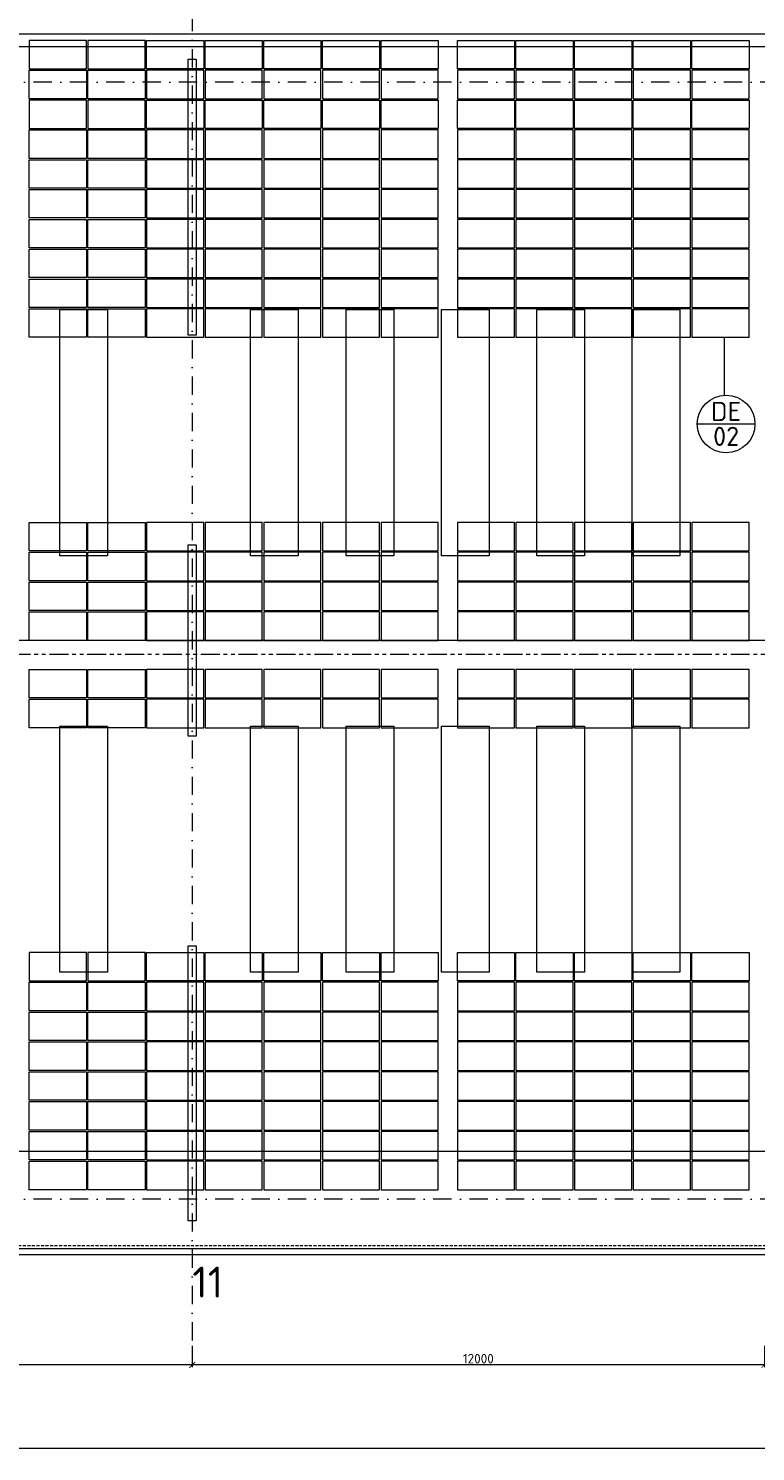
# Model space of a CAD drawing. Header units: millimetres. Extents: x -29085 to 3627694, y -159961 to 2281735.
# Tile 172 of 229: x 313044 to 328293, y 238992 to 268810. Entities that reach past the tile are written whole.
import ezdxf
from ezdxf.enums import TextEntityAlignment as Align

# ---------------------------------------------------------------- set-up
doc = ezdxf.new("R2010")
doc.units = ezdxf.units.MM
for name, pattern in [('CENTERX2', [101.6, 63.5, -12.7, 12.7, -12.7]), ('DASHDOT', [25.4, 12.7, -6.35, 0, -6.35]), ('DASHED', [19.05, 12.7, -6.35]), ('HIDDEN', [9.525, 6.35, -3.175]), ('PHANTOM2', [31.75, 15.875, -3.175, 3.175, -3.175, 3.175, -3.175])]:
    doc.linetypes.add(name, pattern=pattern)
for name, color, linetype, lineweight in [('A99_FVE', 30, 'Continuous', 5), ('A99_N_kce-pod', 7, 'DASHED', 20), ('A99_N_koty-200', 5, 'Continuous', 5), ('A99_N_txt-popis-200', 240, 'Continuous', 5), ('A99_N_znaceni 200', 5, 'Continuous', 5), ('A99_S_kce-demolice', 30, 'Continuous', 20), ('A99_S_kce-pohl', 7, 'Continuous', 5), ('A99_S_osy', 1, 'CENTERX2', 5)]:
    doc.layers.add(name, color=color, linetype=linetype, lineweight=lineweight)
doc.styles.add('A99_kota', font='isocpeur.ttf', dxfattribs={"height": 2})
doc.styles.add('A99_popis', font='isocpeur.ttf')
doc.styles.add('ad_popis 100', font='isocpeur.ttf', dxfattribs={"height": 200})
doc.dimstyles.new('A99_kota_200 new', dxfattribs={"dimscale": 200, "dimtxt": 2, "dimasz": 1.2, "dimexe": 0.5, "dimexo": 1.5, "dimgap": 0.3, "dimtad": 1, "dimdec": 0, "dimzin": 3, "dimdsep": 46, "dimtxsty": 'A99_kota', "dimblk": 'ARCHTICK', "dimcen": 2.5, "dimazin": 2, "dimtfac": 0.75, "dimtdec": 0, "dimtmove": 2, "dimatfit": 0, "dimfxl": 4, "dimfxlon": 1, "dimtolj": 1, "dimtzin": 0, "dimlwd": 5, "dimlwe": 5, "dimarcsym": 0})

# ---------------------------------------------------------------- blocks, each defined once
blk = doc.blocks.new('_ArchTick')
at = {"color": 0, "linetype": 'ByBlock', "const_width": 0.15}
blk.add_lwpolyline([(-0.5, -0.5), (0.5, 0.5)], dxfattribs=at)
blk = doc.blocks.new('*D240')
at = {"layer": 'A99_N_koty-200', "color": 0, "linetype": 'Continuous', "lineweight": 5, "ltscale": 10, "transparency": 16777216}
for p, q in [((316479, 241208), (316479, 240758)), ((328479, 241208), (328479, 240758)), ((328479, 240808), (316479, 240808))]:
    blk.add_line(p, q, dxfattribs=at)
at = {"layer": 'Defpoints', "color": 0, "linetype": 'Continuous', "ltscale": 10, "transparency": 16777216}
for p in [(316479, 243683), (328479, 243683), (316479, 240808)]:
    blk.add_point(p, dxfattribs=at)
at = {"layer": 'A99_N_koty-200', "color": 0, "linetype": 'Continuous', "lineweight": 5, "ltscale": 10, "transparency": 16777216, "xscale": 120, "yscale": 120, "zscale": 120, "rotation": 180}
blk.add_blockref('_ArchTick', (316479, 240808), dxfattribs=at)
at = {"layer": 'A99_N_koty-200', "color": 0, "linetype": 'Continuous', "lineweight": 5, "ltscale": 10, "transparency": 16777216, "xscale": 120, "yscale": 120, "zscale": 120}
blk.add_blockref('_ArchTick', (328479, 240808), dxfattribs=at)
at = {"layer": 'A99_N_koty-200', "color": 0, "linetype": 'Continuous', "ltscale": 10, "transparency": 16777216, "insert": (322479, 240938), "char_height": 200, "attachment_point": 5, "style": 'A99_kota'}
blk.add_mtext('\\A1;12000', dxfattribs=at)
blk = doc.blocks.new('*D247')
at = {"layer": 'A99_N_koty-200', "color": 0, "linetype": 'Continuous', "lineweight": 5, "ltscale": 10, "transparency": 16777216}
for p, q in [((304479, 241208), (304479, 240758)), ((316479, 241208), (316479, 240758)), ((316479, 240808), (304479, 240808))]:
    blk.add_line(p, q, dxfattribs=at)
at = {"layer": 'Defpoints', "color": 0, "linetype": 'Continuous', "ltscale": 10, "transparency": 16777216}
for p in [(304479, 243683), (316479, 243683), (304479, 240808)]:
    blk.add_point(p, dxfattribs=at)
at = {"layer": 'A99_N_koty-200', "color": 0, "linetype": 'Continuous', "lineweight": 5, "ltscale": 10, "transparency": 16777216, "xscale": 120, "yscale": 120, "zscale": 120, "rotation": 180}
blk.add_blockref('_ArchTick', (304479, 240808), dxfattribs=at)
at = {"layer": 'A99_N_koty-200', "color": 0, "linetype": 'Continuous', "lineweight": 5, "ltscale": 10, "transparency": 16777216, "xscale": 120, "yscale": 120, "zscale": 120}
blk.add_blockref('_ArchTick', (316479, 240808), dxfattribs=at)
at = {"layer": 'A99_N_koty-200', "color": 0, "linetype": 'Continuous', "ltscale": 10, "transparency": 16777216, "insert": (310479, 240938), "char_height": 200, "attachment_point": 5, "style": 'A99_kota'}
blk.add_mtext('\\A1;12000', dxfattribs=at)
blk = doc.blocks.new('*D317')
at = {"layer": 'A99_N_koty-200', "color": 0, "linetype": 'Continuous', "lineweight": 5, "ltscale": 10, "transparency": 16777216}
for p, q in [((213329, 239458), (213329, 239008)), ((352804, 239458), (352804, 239008)), ((352804, 239058), (213329, 239058))]:
    blk.add_line(p, q, dxfattribs=at)
at = {"layer": 'Defpoints', "color": 0, "linetype": 'Continuous', "ltscale": 10, "transparency": 16777216}
for p in [(213329, 242988), (352804, 242988), (213329, 239058)]:
    blk.add_point(p, dxfattribs=at)
at = {"layer": 'A99_N_koty-200', "color": 0, "linetype": 'Continuous', "lineweight": 5, "ltscale": 10, "transparency": 16777216, "xscale": 120, "yscale": 120, "zscale": 120, "rotation": 180}
blk.add_blockref('_ArchTick', (213329, 239058), dxfattribs=at)
at = {"layer": 'A99_N_koty-200', "color": 0, "linetype": 'Continuous', "lineweight": 5, "ltscale": 10, "transparency": 16777216, "xscale": 120, "yscale": 120, "zscale": 120}
blk.add_blockref('_ArchTick', (352804, 239058), dxfattribs=at)
at = {"layer": 'A99_N_koty-200', "color": 0, "linetype": 'Continuous', "ltscale": 10, "transparency": 16777216, "insert": (283067, 239188), "char_height": 200, "attachment_point": 5, "style": 'A99_kota'}
blk.add_mtext('\\A1;139476', dxfattribs=at)
blk = doc.blocks.new('*D117')
at = {"layer": 'A99_N_koty-200', "color": 0, "linetype": 'Continuous', "lineweight": 5, "ltscale": 10, "transparency": 16777216}
for p, q in [((292209, 244483), (292209, 245383)), ((292209, 245283), (329424, 245283)), ((329424, 244483), (329424, 245383))]:
    blk.add_line(p, q, dxfattribs=at)
at = {"layer": 'Defpoints', "color": 0, "linetype": 'Continuous', "ltscale": 10, "transparency": 16777216}
for p in [(329424, 245283), (292209, 243203), (329424, 243203)]:
    blk.add_point(p, dxfattribs=at)
at = {"layer": 'A99_N_koty-200', "color": 0, "linetype": 'Continuous', "lineweight": 5, "ltscale": 10, "transparency": 16777216, "xscale": 240, "yscale": 240, "zscale": 240, "rotation": 180}
blk.add_blockref('_ArchTick', (292209, 245283), dxfattribs=at)
at = {"layer": 'A99_N_koty-200', "color": 0, "linetype": 'Continuous', "lineweight": 5, "ltscale": 10, "transparency": 16777216, "xscale": 240, "yscale": 240, "zscale": 240}
blk.add_blockref('_ArchTick', (329424, 245283), dxfattribs=at)
at = {"layer": 'A99_N_koty-200', "color": 0, "linetype": 'Continuous', "ltscale": 10, "transparency": 16777216, "insert": (310816, 245543), "char_height": 400, "attachment_point": 5, "style": 'A99_kota'}
blk.add_mtext('\\A1;37215', dxfattribs=at)
blk = doc.blocks.new('*U28')
at = {"color": 0, "linetype": 'ByBlock'}
blk.add_line((-3.02, 0), (3.02, 0), dxfattribs=at)
blk.add_circle((0, 0), 3.02, dxfattribs=at)
at = {"color": 0, "linetype": 'ByBlock', "style": 'A99_popis'}
for tag, p in [('KATEGORIE', (0, 1.31)), ('PRVEK', (0, -1.3))]:
    blk.add_attdef(tag, text='', height=2, dxfattribs=at).set_placement(p, align=Align.MIDDLE_CENTER)

msp = doc.modelspace()

# ---------------------------------------------------------------- linework, layer by layer
at = {"layer": 'A99_FVE', "lineweight": 5, "ltscale": 2}
for points in [[(313059, 268558.3), (313059, 267963.3), (314259, 267963.3), (314259, 268558.3)], [(314289, 268558.3), (314289, 267963.3), (315489, 267963.3), (315489, 268558.3)], [(316719, 268558.3), (316719, 267963.3), (315519, 267963.3), (315519, 268558.3)], [(317949, 268558.3), (317949, 267963.3), (316749, 267963.3), (316749, 268558.3)], [(319179, 268558.3), (319179, 267963.3), (317979, 267963.3), (317979, 268558.3)], [(320409, 268558.3), (320409, 267963.3), (319209, 267963.3), (319209, 268558.3)], [(321639, 268558.3), (321639, 267963.3), (320439, 267963.3), (320439, 268558.3)], [(323239, 268558.3), (323239, 267963.3), (322039, 267963.3), (322039, 268558.3)], [(324469, 268558.3), (324469, 267963.3), (323269, 267963.3), (323269, 268558.3)], [(325699, 268558.3), (325699, 267963.3), (324499, 267963.3), (324499, 268558.3)], [(326929, 268558.3), (326929, 267963.3), (325729, 267963.3), (325729, 268558.3)], [(328159, 268558.3), (328159, 267963.3), (326959, 267963.3), (326959, 268558.3)], [(313059, 267338.3), (313059, 267933.3), (314259, 267933.3), (314259, 267338.3)], [(314289, 267338.3), (314289, 267933.3), (315489, 267933.3), (315489, 267338.3)], [(316719, 267338.3), (316719, 267933.3), (315519, 267933.3), (315519, 267338.3)], [(317949, 267338.3), (317949, 267933.3), (316749, 267933.3), (316749, 267338.3)], [(319179, 267338.3), (319179, 267933.3), (317979, 267933.3), (317979, 267338.3)], [(320409, 267338.3), (320409, 267933.3), (319209, 267933.3), (319209, 267338.3)], [(321639, 267338.3), (321639, 267933.3), (320439, 267933.3), (320439, 267338.3)], [(323239, 267338.3), (323239, 267933.3), (322039, 267933.3), (322039, 267338.3)], [(324469, 267338.3), (324469, 267933.3), (323269, 267933.3), (323269, 267338.3)], [(325699, 267338.3), (325699, 267933.3), (324499, 267933.3), (324499, 267338.3)], [(326929, 267338.3), (326929, 267933.3), (325729, 267933.3), (325729, 267338.3)], [(328159, 267338.3), (328159, 267933.3), (326959, 267933.3), (326959, 267338.3)], [(313059, 267308.3), (313059, 266713.3), (314259, 266713.3), (314259, 267308.3)], [(314289, 267308.3), (314289, 266713.3), (315489, 266713.3), (315489, 267308.3)], [(316719, 267308.3), (316719, 266713.3), (315519, 266713.3), (315519, 267308.3)], [(317949, 267308.3), (317949, 266713.3), (316749, 266713.3), (316749, 267308.3)], [(319179, 267308.3), (319179, 266713.3), (317979, 266713.3), (317979, 267308.3)], [(320409, 267308.3), (320409, 266713.3), (319209, 266713.3), (319209, 267308.3)], [(321639, 267308.3), (321639, 266713.3), (320439, 266713.3), (320439, 267308.3)], [(323239, 267308.3), (323239, 266713.3), (322039, 266713.3), (322039, 267308.3)], [(324469, 267308.3), (324469, 266713.3), (323269, 266713.3), (323269, 267308.3)], [(325699, 267308.3), (325699, 266713.3), (324499, 266713.3), (324499, 267308.3)], [(326929, 267308.3), (326929, 266713.3), (325729, 266713.3), (325729, 267308.3)], [(328159, 267308.3), (328159, 266713.3), (326959, 266713.3), (326959, 267308.3)], [(313059, 266088.3), (313059, 266683.3), (314259, 266683.3), (314259, 266088.3)], [(314289, 266088.3), (314289, 266683.3), (315489, 266683.3), (315489, 266088.3)], [(316719, 266088.3), (316719, 266683.3), (315519, 266683.3), (315519, 266088.3)], [(317949, 266088.3), (317949, 266683.3), (316749, 266683.3), (316749, 266088.3)], [(319179, 266088.3), (319179, 266683.3), (317979, 266683.3), (317979, 266088.3)], [(320409, 266088.3), (320409, 266683.3), (319209, 266683.3), (319209, 266088.3)], [(321639, 266088.3), (321639, 266683.3), (320439, 266683.3), (320439, 266088.3)], [(323239, 266088.3), (323239, 266683.3), (322039, 266683.3), (322039, 266088.3)], [(324469, 266088.3), (324469, 266683.3), (323269, 266683.3), (323269, 266088.3)], [(325699, 266088.3), (325699, 266683.3), (324499, 266683.3), (324499, 266088.3)], [(326929, 266088.3), (326929, 266683.3), (325729, 266683.3), (325729, 266088.3)], [(328159, 266088.3), (328159, 266683.3), (326959, 266683.3), (326959, 266088.3)], [(313059, 265463.3), (313059, 266058.3), (314259, 266058.3), (314259, 265463.3)], [(314289, 265463.3), (314289, 266058.3), (315489, 266058.3), (315489, 265463.3)], [(316719, 265463.3), (316719, 266058.3), (315519, 266058.3), (315519, 265463.3)], [(317949, 265463.3), (317949, 266058.3), (316749, 266058.3), (316749, 265463.3)], [(319179, 265463.3), (319179, 266058.3), (317979, 266058.3), (317979, 265463.3)], [(320409, 265463.3), (320409, 266058.3), (319209, 266058.3), (319209, 265463.3)], [(321639, 265463.3), (321639, 266058.3), (320439, 266058.3), (320439, 265463.3)], [(323239, 265463.3), (323239, 266058.3), (322039, 266058.3), (322039, 265463.3)], [(324469, 265463.3), (324469, 266058.3), (323269, 266058.3), (323269, 265463.3)], [(325699, 265463.3), (325699, 266058.3), (324499, 266058.3), (324499, 265463.3)], [(326929, 265463.3), (326929, 266058.3), (325729, 266058.3), (325729, 265463.3)], [(328159, 265463.3), (328159, 266058.3), (326959, 266058.3), (326959, 265463.3)], [(313059, 264838.3), (313059, 265433.3), (314259, 265433.3), (314259, 264838.3)], [(314289, 264838.3), (314289, 265433.3), (315489, 265433.3), (315489, 264838.3)], [(316719, 264838.3), (316719, 265433.3), (315519, 265433.3), (315519, 264838.3)], [(317949, 264838.3), (317949, 265433.3), (316749, 265433.3), (316749, 264838.3)], [(319179, 264838.3), (319179, 265433.3), (317979, 265433.3), (317979, 264838.3)], [(320409, 264838.3), (320409, 265433.3), (319209, 265433.3), (319209, 264838.3)], [(321639, 264838.3), (321639, 265433.3), (320439, 265433.3), (320439, 264838.3)], [(323239, 264838.3), (323239, 265433.3), (322039, 265433.3), (322039, 264838.3)], [(324469, 264838.3), (324469, 265433.3), (323269, 265433.3), (323269, 264838.3)], [(325699, 264838.3), (325699, 265433.3), (324499, 265433.3), (324499, 264838.3)], [(326929, 264838.3), (326929, 265433.3), (325729, 265433.3), (325729, 264838.3)], [(328159, 264838.3), (328159, 265433.3), (326959, 265433.3), (326959, 264838.3)], [(313059, 264213.3), (313059, 264808.3), (314259, 264808.3), (314259, 264213.3)], [(314289, 264213.3), (314289, 264808.3), (315489, 264808.3), (315489, 264213.3)], [(316719, 264213.3), (316719, 264808.3), (315519, 264808.3), (315519, 264213.3)], [(317949, 264213.3), (317949, 264808.3), (316749, 264808.3), (316749, 264213.3)], [(319179, 264213.3), (319179, 264808.3), (317979, 264808.3), (317979, 264213.3)], [(320409, 264213.3), (320409, 264808.3), (319209, 264808.3), (319209, 264213.3)], [(321639, 264213.3), (321639, 264808.3), (320439, 264808.3), (320439, 264213.3)], [(323239, 264213.3), (323239, 264808.3), (322039, 264808.3), (322039, 264213.3)], [(324469, 264213.3), (324469, 264808.3), (323269, 264808.3), (323269, 264213.3)], [(325699, 264213.3), (325699, 264808.3), (324499, 264808.3), (324499, 264213.3)], [(326929, 264213.3), (326929, 264808.3), (325729, 264808.3), (325729, 264213.3)], [(328159, 264213.3), (328159, 264808.3), (326959, 264808.3), (326959, 264213.3)], [(313059, 263588.3), (313059, 264183.3), (314259, 264183.3), (314259, 263588.3)], [(314289, 263588.3), (314289, 264183.3), (315489, 264183.3), (315489, 263588.3)], [(316719, 263588.3), (316719, 264183.3), (315519, 264183.3), (315519, 263588.3)], [(317949, 263588.3), (317949, 264183.3), (316749, 264183.3), (316749, 263588.3)], [(319179, 263588.3), (319179, 264183.3), (317979, 264183.3), (317979, 263588.3)], [(320409, 263588.3), (320409, 264183.3), (319209, 264183.3), (319209, 263588.3)], [(321639, 263588.3), (321639, 264183.3), (320439, 264183.3), (320439, 263588.3)], [(323239, 263588.3), (323239, 264183.3), (322039, 264183.3), (322039, 263588.3)], [(324469, 263588.3), (324469, 264183.3), (323269, 264183.3), (323269, 263588.3)], [(325699, 263588.3), (325699, 264183.3), (324499, 264183.3), (324499, 263588.3)], [(326929, 263588.3), (326929, 264183.3), (325729, 264183.3), (325729, 263588.3)], [(328159, 263588.3), (328159, 264183.3), (326959, 264183.3), (326959, 263588.3)], [(313059, 262963.3), (313059, 263558.3), (314259, 263558.3), (314259, 262963.3)], [(314289, 262963.3), (314289, 263558.3), (315489, 263558.3), (315489, 262963.3)], [(316719, 262963.3), (316719, 263558.3), (315519, 263558.3), (315519, 262963.3)], [(317949, 262963.3), (317949, 263558.3), (316749, 263558.3), (316749, 262963.3)], [(319179, 262963.3), (319179, 263558.3), (317979, 263558.3), (317979, 262963.3)], [(320409, 262963.3), (320409, 263558.3), (319209, 263558.3), (319209, 262963.3)], [(321639, 262963.3), (321639, 263558.3), (320439, 263558.3), (320439, 262963.3)], [(323239, 262963.3), (323239, 263558.3), (322039, 263558.3), (322039, 262963.3)], [(324469, 262963.3), (324469, 263558.3), (323269, 263558.3), (323269, 262963.3)], [(325699, 262963.3), (325699, 263558.3), (324499, 263558.3), (324499, 262963.3)], [(326929, 262963.3), (326929, 263558.3), (325729, 263558.3), (325729, 262963.3)], [(328159, 262963.3), (328159, 263558.3), (326959, 263558.3), (326959, 262963.3)], [(313059, 262338.3), (313059, 262933.3), (314259, 262933.3), (314259, 262338.3)], [(314289, 262338.3), (314289, 262933.3), (315489, 262933.3), (315489, 262338.3)], [(316719, 262338.3), (316719, 262933.3), (315519, 262933.3), (315519, 262338.3)], [(317949, 262338.3), (317949, 262933.3), (316749, 262933.3), (316749, 262338.3)], [(319179, 262338.3), (319179, 262933.3), (317979, 262933.3), (317979, 262338.3)], [(320409, 262338.3), (320409, 262933.3), (319209, 262933.3), (319209, 262338.3)], [(321639, 262338.3), (321639, 262933.3), (320439, 262933.3), (320439, 262338.3)], [(323239, 262338.3), (323239, 262933.3), (322039, 262933.3), (322039, 262338.3)], [(324469, 262338.3), (324469, 262933.3), (323269, 262933.3), (323269, 262338.3)], [(325699, 262338.3), (325699, 262933.3), (324499, 262933.3), (324499, 262338.3)], [(326929, 262338.3), (326929, 262933.3), (325729, 262933.3), (325729, 262338.3)], [(328159, 262338.3), (328159, 262933.3), (326959, 262933.3), (326959, 262338.3)], [(313059, 257863.3), (313059, 258458.3), (314259, 258458.3), (314259, 257863.3)], [(314289, 257863.3), (314289, 258458.3), (315489, 258458.3), (315489, 257863.3)], [(316719, 257863.3), (316719, 258458.3), (315519, 258458.3), (315519, 257863.3)], [(317949, 257863.3), (317949, 258458.3), (316749, 258458.3), (316749, 257863.3)], [(319179, 257863.3), (319179, 258458.3), (317979, 258458.3), (317979, 257863.3)], [(320409, 257863.3), (320409, 258458.3), (319209, 258458.3), (319209, 257863.3)], [(321639, 257863.3), (321639, 258458.3), (320439, 258458.3), (320439, 257863.3)], [(323239, 257863.3), (323239, 258458.3), (322039, 258458.3), (322039, 257863.3)], [(324469, 257863.3), (324469, 258458.3), (323269, 258458.3), (323269, 257863.3)], [(325699, 257863.3), (325699, 258458.3), (324499, 258458.3), (324499, 257863.3)], [(326929, 257863.3), (326929, 258458.3), (325729, 258458.3), (325729, 257863.3)], [(328159, 257863.3), (328159, 258458.3), (326959, 258458.3), (326959, 257863.3)], [(313059, 257238.3), (313059, 257833.3), (314259, 257833.3), (314259, 257238.3)], [(314289, 257238.3), (314289, 257833.3), (315489, 257833.3), (315489, 257238.3)], [(316719, 257238.3), (316719, 257833.3), (315519, 257833.3), (315519, 257238.3)], [(317949, 257238.3), (317949, 257833.3), (316749, 257833.3), (316749, 257238.3)], [(319179, 257238.3), (319179, 257833.3), (317979, 257833.3), (317979, 257238.3)], [(320409, 257238.3), (320409, 257833.3), (319209, 257833.3), (319209, 257238.3)], [(321639, 257238.3), (321639, 257833.3), (320439, 257833.3), (320439, 257238.3)], [(323239, 257238.3), (323239, 257833.3), (322039, 257833.3), (322039, 257238.3)], [(324469, 257238.3), (324469, 257833.3), (323269, 257833.3), (323269, 257238.3)], [(325699, 257238.3), (325699, 257833.3), (324499, 257833.3), (324499, 257238.3)], [(326929, 257238.3), (326929, 257833.3), (325729, 257833.3), (325729, 257238.3)], [(328159, 257238.3), (328159, 257833.3), (326959, 257833.3), (326959, 257238.3)], [(313059, 256613.3), (313059, 257208.3), (314259, 257208.3), (314259, 256613.3)], [(314289, 256613.3), (314289, 257208.3), (315489, 257208.3), (315489, 256613.3)], [(316719, 256613.3), (316719, 257208.3), (315519, 257208.3), (315519, 256613.3)], [(317949, 256613.3), (317949, 257208.3), (316749, 257208.3), (316749, 256613.3)], [(319179, 256613.3), (319179, 257208.3), (317979, 257208.3), (317979, 256613.3)], [(320409, 256613.3), (320409, 257208.3), (319209, 257208.3), (319209, 256613.3)], [(321639, 256613.3), (321639, 257208.3), (320439, 257208.3), (320439, 256613.3)], [(323239, 256613.3), (323239, 257208.3), (322039, 257208.3), (322039, 256613.3)], [(324469, 256613.3), (324469, 257208.3), (323269, 257208.3), (323269, 256613.3)], [(325699, 256613.3), (325699, 257208.3), (324499, 257208.3), (324499, 256613.3)], [(326929, 256613.3), (326929, 257208.3), (325729, 257208.3), (325729, 256613.3)], [(328159, 256613.3), (328159, 257208.3), (326959, 257208.3), (326959, 256613.3)], [(313059, 255988.3), (313059, 256583.3), (314259, 256583.3), (314259, 255988.3)], [(314289, 255988.3), (314289, 256583.3), (315489, 256583.3), (315489, 255988.3)], [(316719, 255988.3), (316719, 256583.3), (315519, 256583.3), (315519, 255988.3)], [(317949, 255988.3), (317949, 256583.3), (316749, 256583.3), (316749, 255988.3)], [(319179, 255988.3), (319179, 256583.3), (317979, 256583.3), (317979, 255988.3)], [(320409, 255988.3), (320409, 256583.3), (319209, 256583.3), (319209, 255988.3)], [(321639, 255988.3), (321639, 256583.3), (320439, 256583.3), (320439, 255988.3)], [(323239, 255988.3), (323239, 256583.3), (322039, 256583.3), (322039, 255988.3)], [(324469, 255988.3), (324469, 256583.3), (323269, 256583.3), (323269, 255988.3)], [(325699, 255988.3), (325699, 256583.3), (324499, 256583.3), (324499, 255988.3)], [(326929, 255988.3), (326929, 256583.3), (325729, 256583.3), (325729, 255988.3)], [(328159, 255988.3), (328159, 256583.3), (326959, 256583.3), (326959, 255988.3)], [(313059, 254783.3), (313059, 255378.3), (314259, 255378.3), (314259, 254783.3)], [(314289, 254783.3), (314289, 255378.3), (315489, 255378.3), (315489, 254783.3)], [(316719, 254783.3), (316719, 255378.3), (315519, 255378.3), (315519, 254783.3)], [(317949, 254783.3), (317949, 255378.3), (316749, 255378.3), (316749, 254783.3)], [(319179, 254783.3), (319179, 255378.3), (317979, 255378.3), (317979, 254783.3)], [(320409, 254783.3), (320409, 255378.3), (319209, 255378.3), (319209, 254783.3)], [(321639, 254783.3), (321639, 255378.3), (320439, 255378.3), (320439, 254783.3)], [(323239, 254783.3), (323239, 255378.3), (322039, 255378.3), (322039, 254783.3)], [(324469, 254783.3), (324469, 255378.3), (323269, 255378.3), (323269, 254783.3)], [(325699, 254783.3), (325699, 255378.3), (324499, 255378.3), (324499, 254783.3)], [(326929, 254783.3), (326929, 255378.3), (325729, 255378.3), (325729, 254783.3)], [(328159, 254783.3), (328159, 255378.3), (326959, 255378.3), (326959, 254783.3)], [(313059, 254158.3), (313059, 254753.3), (314259, 254753.3), (314259, 254158.3)], [(314289, 254158.3), (314289, 254753.3), (315489, 254753.3), (315489, 254158.3)], [(316719, 254158.3), (316719, 254753.3), (315519, 254753.3), (315519, 254158.3)], [(317949, 254158.3), (317949, 254753.3), (316749, 254753.3), (316749, 254158.3)], [(319179, 254158.3), (319179, 254753.3), (317979, 254753.3), (317979, 254158.3)], [(320409, 254158.3), (320409, 254753.3), (319209, 254753.3), (319209, 254158.3)], [(321639, 254158.3), (321639, 254753.3), (320439, 254753.3), (320439, 254158.3)], [(323239, 254158.3), (323239, 254753.3), (322039, 254753.3), (322039, 254158.3)], [(324469, 254158.3), (324469, 254753.3), (323269, 254753.3), (323269, 254158.3)], [(325699, 254158.3), (325699, 254753.3), (324499, 254753.3), (324499, 254158.3)], [(326929, 254158.3), (326929, 254753.3), (325729, 254753.3), (325729, 254158.3)], [(328159, 254158.3), (328159, 254753.3), (326959, 254753.3), (326959, 254158.3)], [(313059, 249448.3), (313059, 248853.3), (314259, 248853.3), (314259, 249448.3)], [(314289, 249448.3), (314289, 248853.3), (315489, 248853.3), (315489, 249448.3)], [(316719, 249448.3), (316719, 248853.3), (315519, 248853.3), (315519, 249448.3)], [(317949, 249448.3), (317949, 248853.3), (316749, 248853.3), (316749, 249448.3)], [(319179, 249448.3), (319179, 248853.3), (317979, 248853.3), (317979, 249448.3)], [(320409, 249448.3), (320409, 248853.3), (319209, 248853.3), (319209, 249448.3)], [(321639, 249448.3), (321639, 248853.3), (320439, 248853.3), (320439, 249448.3)], [(323239, 249448.3), (323239, 248853.3), (322039, 248853.3), (322039, 249448.3)], [(324469, 249448.3), (324469, 248853.3), (323269, 248853.3), (323269, 249448.3)], [(325699, 249448.3), (325699, 248853.3), (324499, 248853.3), (324499, 249448.3)], [(326929, 249448.3), (326929, 248853.3), (325729, 248853.3), (325729, 249448.3)], [(328159, 249448.3), (328159, 248853.3), (326959, 248853.3), (326959, 249448.3)], [(313059, 248228.3), (313059, 248823.3), (314259, 248823.3), (314259, 248228.3)], [(314289, 248228.3), (314289, 248823.3), (315489, 248823.3), (315489, 248228.3)], [(316719, 248228.3), (316719, 248823.3), (315519, 248823.3), (315519, 248228.3)], [(317949, 248228.3), (317949, 248823.3), (316749, 248823.3), (316749, 248228.3)], [(319179, 248228.3), (319179, 248823.3), (317979, 248823.3), (317979, 248228.3)], [(320409, 248228.3), (320409, 248823.3), (319209, 248823.3), (319209, 248228.3)], [(321639, 248228.3), (321639, 248823.3), (320439, 248823.3), (320439, 248228.3)], [(323239, 248228.3), (323239, 248823.3), (322039, 248823.3), (322039, 248228.3)], [(324469, 248228.3), (324469, 248823.3), (323269, 248823.3), (323269, 248228.3)], [(325699, 248228.3), (325699, 248823.3), (324499, 248823.3), (324499, 248228.3)], [(326929, 248228.3), (326929, 248823.3), (325729, 248823.3), (325729, 248228.3)], [(328159, 248228.3), (328159, 248823.3), (326959, 248823.3), (326959, 248228.3)], [(313059, 247603.3), (313059, 248198.3), (314259, 248198.3), (314259, 247603.3)], [(314289, 247603.3), (314289, 248198.3), (315489, 248198.3), (315489, 247603.3)], [(316719, 247603.3), (316719, 248198.3), (315519, 248198.3), (315519, 247603.3)], [(317949, 247603.3), (317949, 248198.3), (316749, 248198.3), (316749, 247603.3)], [(319179, 247603.3), (319179, 248198.3), (317979, 248198.3), (317979, 247603.3)], [(320409, 247603.3), (320409, 248198.3), (319209, 248198.3), (319209, 247603.3)], [(321639, 247603.3), (321639, 248198.3), (320439, 248198.3), (320439, 247603.3)], [(323239, 247603.3), (323239, 248198.3), (322039, 248198.3), (322039, 247603.3)], [(324469, 247603.3), (324469, 248198.3), (323269, 248198.3), (323269, 247603.3)], [(325699, 247603.3), (325699, 248198.3), (324499, 248198.3), (324499, 247603.3)], [(326929, 247603.3), (326929, 248198.3), (325729, 248198.3), (325729, 247603.3)], [(328159, 247603.3), (328159, 248198.3), (326959, 248198.3), (326959, 247603.3)], [(313059, 246978.3), (313059, 247573.3), (314259, 247573.3), (314259, 246978.3)], [(314289, 246978.3), (314289, 247573.3), (315489, 247573.3), (315489, 246978.3)], [(316719, 246978.3), (316719, 247573.3), (315519, 247573.3), (315519, 246978.3)], [(317949, 246978.3), (317949, 247573.3), (316749, 247573.3), (316749, 246978.3)], [(319179, 246978.3), (319179, 247573.3), (317979, 247573.3), (317979, 246978.3)], [(320409, 246978.3), (320409, 247573.3), (319209, 247573.3), (319209, 246978.3)], [(321639, 246978.3), (321639, 247573.3), (320439, 247573.3), (320439, 246978.3)], [(323239, 246978.3), (323239, 247573.3), (322039, 247573.3), (322039, 246978.3)], [(324469, 246978.3), (324469, 247573.3), (323269, 247573.3), (323269, 246978.3)], [(325699, 246978.3), (325699, 247573.3), (324499, 247573.3), (324499, 246978.3)], [(326929, 246978.3), (326929, 247573.3), (325729, 247573.3), (325729, 246978.3)], [(328159, 246978.3), (328159, 247573.3), (326959, 247573.3), (326959, 246978.3)], [(313059, 246353.3), (313059, 246948.3), (314259, 246948.3), (314259, 246353.3)], [(314289, 246353.3), (314289, 246948.3), (315489, 246948.3), (315489, 246353.3)], [(316719, 246353.3), (316719, 246948.3), (315519, 246948.3), (315519, 246353.3)], [(317949, 246353.3), (317949, 246948.3), (316749, 246948.3), (316749, 246353.3)], [(319179, 246353.3), (319179, 246948.3), (317979, 246948.3), (317979, 246353.3)], [(320409, 246353.3), (320409, 246948.3), (319209, 246948.3), (319209, 246353.3)], [(321639, 246353.3), (321639, 246948.3), (320439, 246948.3), (320439, 246353.3)], [(323239, 246353.3), (323239, 246948.3), (322039, 246948.3), (322039, 246353.3)], [(324469, 246353.3), (324469, 246948.3), (323269, 246948.3), (323269, 246353.3)], [(325699, 246353.3), (325699, 246948.3), (324499, 246948.3), (324499, 246353.3)], [(326929, 246353.3), (326929, 246948.3), (325729, 246948.3), (325729, 246353.3)], [(328159, 246353.3), (328159, 246948.3), (326959, 246948.3), (326959, 246353.3)], [(313059, 245728.3), (313059, 246323.3), (314259, 246323.3), (314259, 245728.3)], [(314289, 245728.3), (314289, 246323.3), (315489, 246323.3), (315489, 245728.3)], [(316719, 245728.3), (316719, 246323.3), (315519, 246323.3), (315519, 245728.3)], [(317949, 245728.3), (317949, 246323.3), (316749, 246323.3), (316749, 245728.3)], [(319179, 245728.3), (319179, 246323.3), (317979, 246323.3), (317979, 245728.3)], [(320409, 245728.3), (320409, 246323.3), (319209, 246323.3), (319209, 245728.3)], [(321639, 245728.3), (321639, 246323.3), (320439, 246323.3), (320439, 245728.3)], [(323239, 245728.3), (323239, 246323.3), (322039, 246323.3), (322039, 245728.3)], [(324469, 245728.3), (324469, 246323.3), (323269, 246323.3), (323269, 245728.3)], [(325699, 245728.3), (325699, 246323.3), (324499, 246323.3), (324499, 245728.3)], [(326929, 245728.3), (326929, 246323.3), (325729, 246323.3), (325729, 245728.3)], [(328159, 245728.3), (328159, 246323.3), (326959, 246323.3), (326959, 245728.3)], [(313059, 245103.3), (313059, 245698.3), (314259, 245698.3), (314259, 245103.3)], [(314289, 245103.3), (314289, 245698.3), (315489, 245698.3), (315489, 245103.3)], [(316719, 245103.3), (316719, 245698.3), (315519, 245698.3), (315519, 245103.3)], [(317949, 245103.3), (317949, 245698.3), (316749, 245698.3), (316749, 245103.3)], [(319179, 245103.3), (319179, 245698.3), (317979, 245698.3), (317979, 245103.3)], [(320409, 245103.3), (320409, 245698.3), (319209, 245698.3), (319209, 245103.3)], [(321639, 245103.3), (321639, 245698.3), (320439, 245698.3), (320439, 245103.3)], [(323239, 245103.3), (323239, 245698.3), (322039, 245698.3), (322039, 245103.3)], [(324469, 245103.3), (324469, 245698.3), (323269, 245698.3), (323269, 245103.3)], [(325699, 245103.3), (325699, 245698.3), (324499, 245698.3), (324499, 245103.3)], [(326929, 245103.3), (326929, 245698.3), (325729, 245698.3), (325729, 245103.3)], [(328159, 245103.3), (328159, 245698.3), (326959, 245698.3), (326959, 245103.3)], [(313059, 244478.3), (313059, 245073.3), (314259, 245073.3), (314259, 244478.3)], [(314289, 244478.3), (314289, 245073.3), (315489, 245073.3), (315489, 244478.3)], [(316719, 244478.3), (316719, 245073.3), (315519, 245073.3), (315519, 244478.3)], [(317949, 244478.3), (317949, 245073.3), (316749, 245073.3), (316749, 244478.3)], [(319179, 244478.3), (319179, 245073.3), (317979, 245073.3), (317979, 244478.3)], [(320409, 244478.3), (320409, 245073.3), (319209, 245073.3), (319209, 244478.3)], [(321639, 244478.3), (321639, 245073.3), (320439, 245073.3), (320439, 244478.3)], [(323239, 244478.3), (323239, 245073.3), (322039, 245073.3), (322039, 244478.3)], [(324469, 244478.3), (324469, 245073.3), (323269, 245073.3), (323269, 244478.3)], [(325699, 244478.3), (325699, 245073.3), (324499, 245073.3), (324499, 244478.3)], [(326929, 244478.3), (326929, 245073.3), (325729, 245073.3), (325729, 244478.3)], [(328159, 244478.3), (328159, 245073.3), (326959, 245073.3), (326959, 244478.3)]]:
    msp.add_lwpolyline(points, close=True, dxfattribs=at)
at = {"layer": 'A99_FVE', "linetype": 'Continuous', "lineweight": 15, "ltscale": 2}
for points in [[(316394, 268168.3), (316564, 268168.3), (316564, 262383.3), (316394, 262383.3)], [(316394, 257993.3), (316564, 257993.3), (316564, 253978.3), (316394, 253978.3)], [(316394, 249588.3), (316564, 249588.3), (316564, 243823.3), (316394, 243823.3)]]:
    msp.add_lwpolyline(points, close=True, dxfattribs=at)
at = {"layer": 'A99_N_kce-pod', "linetype": 'HIDDEN', "lineweight": 5, "ltscale": 10}
msp.add_lwpolyline([(352804.5, 243303.3), (213329, 243303.3)], dxfattribs=at)
at = {"layer": 'A99_N_znaceni 200'}
msp.add_lwpolyline([(327635.1, 262338.3), (327635.1, 261126.8)], dxfattribs=at)
at = {"layer": 'A99_S_kce-demolice', "linetype": 'Continuous', "lineweight": 9}
for points in [[(313704, 262918.3), (314704, 262918.3), (314704, 257758.3), (313704, 257758.3)], [(317704, 262918.3), (318704, 262918.3), (318704, 257758.3), (317704, 257758.3)], [(319704, 262918.3), (320704, 262918.3), (320704, 257758.3), (319704, 257758.3)], [(321704, 262918.3), (322704, 262918.3), (322704, 257758.3), (321704, 257758.3)], [(323704, 262918.3), (324704, 262918.3), (324704, 257758.3), (323704, 257758.3)], [(325704, 262918.3), (326704, 262918.3), (326704, 257758.3), (325704, 257758.3)], [(313704, 254193.3), (314704, 254193.3), (314704, 249033.3), (313704, 249033.3)], [(317704, 254193.3), (318704, 254193.3), (318704, 249033.3), (317704, 249033.3)], [(319704, 254193.3), (320704, 254193.3), (320704, 249033.3), (319704, 249033.3)], [(321704, 254193.3), (322704, 254193.3), (322704, 249033.3), (321704, 249033.3)], [(323704, 254193.3), (324704, 254193.3), (324704, 249033.3), (323704, 249033.3)], [(325704, 254193.3), (326704, 254193.3), (326704, 249033.3), (325704, 249033.3)]]:
    msp.add_lwpolyline(points, close=True, dxfattribs=at)
at = {"layer": 'A99_S_kce-demolice', "linetype": 'PHANTOM2', "lineweight": 9, "ltscale": 25}
msp.add_lwpolyline([(221409, 255698.3), (352739, 255698.3)], dxfattribs=at)
at = {"layer": 'A99_S_kce-pohl', "linetype": 'Continuous', "ltscale": 25}
msp.add_lwpolyline([(221259, 268723.3), (213329, 268723.3), (213329, 243243.3), (352804.5, 243243.3), (352804.5, 270633.3)], dxfattribs=at)
msp.add_lwpolyline([(352479, 268428.3), (352479, 268693.3), (221939, 268693.3), (221939, 268428.3)], close=True, dxfattribs=at)
at = {"layer": 'A99_S_kce-pohl', "linetype": 'Continuous'}
for points in [[(352804.5, 255983.3), (213329, 255983.3)], [(352804.5, 243113.3), (213329, 243113.3)]]:
    msp.add_lwpolyline(points, dxfattribs=at)
at = {"layer": 'A99_S_osy', "linetype": 'DASHDOT', "lineweight": 5, "ltscale": 30}
for points in [[(316479, 344583.3), (316479, 241173.3)], [(366879, 267683.3), (211269, 267683.3)], [(366879, 244283.3), (211284, 244283.3)]]:
    msp.add_lwpolyline(points, dxfattribs=at)

# ---------------------------------------------------------------- block references
at = {"layer": 'A99_N_znaceni 200', "xscale": 200, "yscale": 200, "zscale": 200}
msp.add_blockref('*U28', (327676, 260522.8), dxfattribs=at).add_auto_attribs({'KATEGORIE': 'DE', 'PRVEK': '02'})

# ---------------------------------------------------------------- texts
at = {"layer": 'A99_N_txt-popis-200', "color": 1, "lineweight": 0, "insert": (316479, 242866.8), "char_height": 650, "attachment_point": 1, "style": 'ad_popis 100'}
msp.add_mtext_dynamic_manual_height_columns('11', width=832.5, gutter_width=1000, heights=[0], dxfattribs=at)

# ---------------------------------------------------------------- dimensions: what is measured, and where the dimension line sits
at = {"layer": 'A99_N_koty-200', "linetype": 'Continuous', "ltscale": 10}
dim = msp.add_linear_dim(base=(329424, 245283.3), p1=(292209, 243203.3), p2=(329424, 243203.3), dimstyle='A99_kota_200 new', override={"dimscale": 0, "dimtix": 1, "dimtofl": 1, "dimtmove": 2, "dimatfit": 3}, dxfattribs=at)
dim.commit()
dim.dimension.update_dxf_attribs({"geometry": '*D117', "text_midpoint": (310816.5, 245543.3)})
for base, p1, p2, picture, middle in [((304479, 240808.3), (316479, 243683.3), (304479, 243683.3), '*D247', (310479, 240938.3)), ((316479, 240808.3), (328479, 243683.3), (316479, 243683.3), '*D240', (322479, 240938.3)), ((213328.9503, 239058.2521), (352804.496, 242988.2521), (213328.9503, 242988.2521), '*D317', (283066.7231, 239188.2521))]:
    dim = msp.add_linear_dim(base=base, p1=p1, p2=p2, angle=180, dimstyle='A99_kota_200 new', override={"dimscale": 0, "dimtix": 1, "dimtofl": 1, "dimtmove": 1, "dimatfit": 1}, dxfattribs=at)
    dim.commit()
    dim.dimension.update_dxf_attribs({"geometry": picture, "text_midpoint": middle})

doc.saveas('drawing.dxf')
